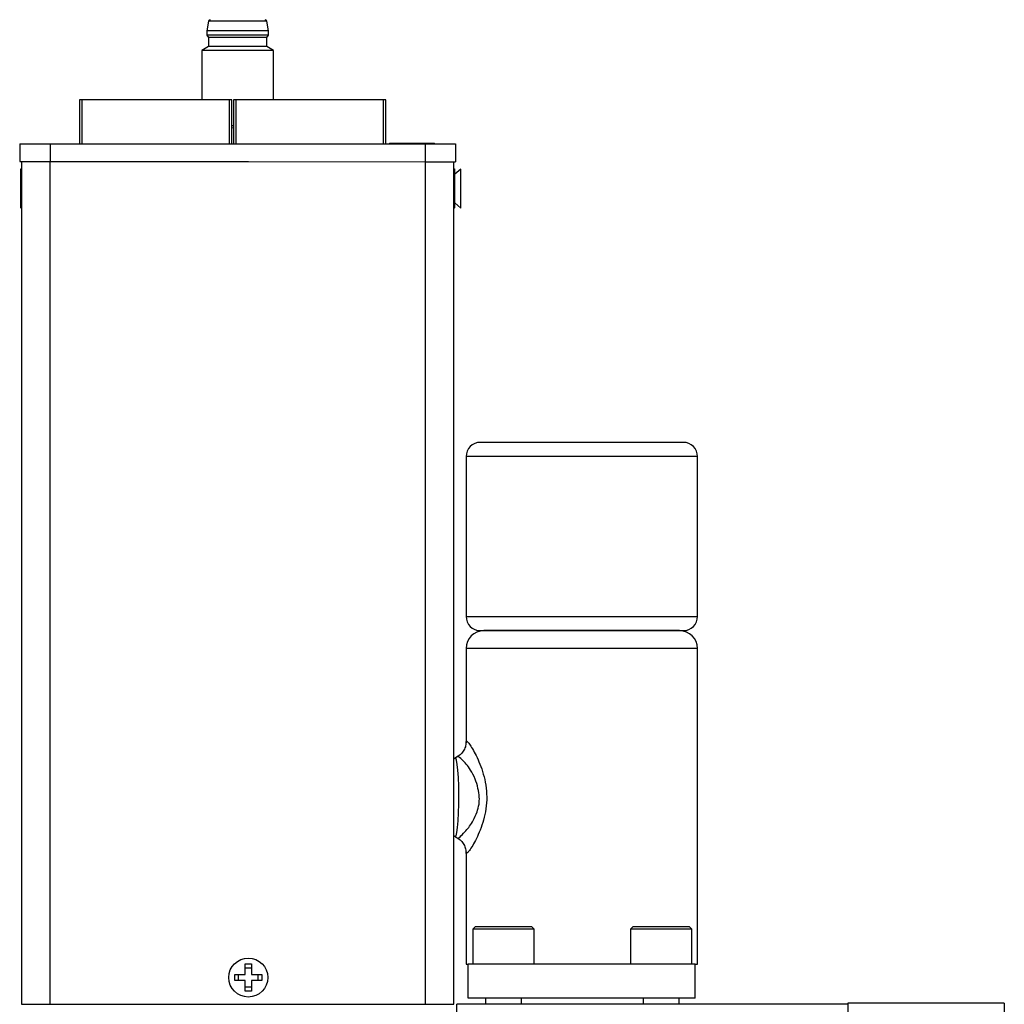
# Model space of a CAD drawing. Header units: inches. Extents: x 5.2 to 32.1, y 1.2 to 20.9.
# Tile 4 of 13: x 15.1 to 19.5, y 8.7 to 13.1. Entities that reach past the tile are written whole.
import ezdxf

# ---------------------------------------------------------------- set-up
doc = ezdxf.new("R2010")
doc.units = ezdxf.units.IN
doc.header["$MEASUREMENT"] = 0

msp = doc.modelspace()

# ---------------------------------------------------------------- linework, layer by layer
at = {"color": 7, "linetype": 'Continuous', "lineweight": 25}
for p, q in [((15.9768, 13.0684), (15.9697, 13.0262)), ((16.2343, 13.0684), (15.9768, 13.0684)), ((16.2414, 13.0261), (16.2343, 13.0684)), ((15.9697, 13.0262), (15.9697, 13.0065)), ((16.2414, 13.0261), (15.9697, 13.0262)), ((16.2414, 13.0065), (16.2414, 13.0261)), ((15.9697, 13.0065), (15.9776, 12.9967)), ((16.1055, 13.0065), (15.9697, 13.0065)), ((15.9776, 12.9967), (15.9776, 12.9573)), ((16.2335, 12.9966), (15.9776, 12.9967)), ((16.2414, 13.0065), (16.1055, 13.0065)), ((16.2335, 12.9966), (16.2414, 13.0065)), ((16.2335, 12.9573), (16.2335, 12.9966)), ((15.9481, 12.9403), (15.948, 12.7221)), ((15.9776, 12.9573), (15.9481, 12.9403)), ((16.263, 12.9402), (15.9481, 12.9403)), ((16.2335, 12.9573), (15.9776, 12.9573)), ((16.263, 12.9402), (16.2335, 12.9573)), ((16.263, 12.7221), (16.263, 12.9402)), ((15.4089, 12.7221), (15.4089, 12.5283)), ((16.0699, 12.7221), (15.4189, 12.7221)), ((16.0799, 12.7221), (16.0699, 12.7221)), ((16.0799, 12.5282), (16.0799, 12.7221)), ((16.0869, 12.7221), (16.0869, 12.5282)), ((16.7479, 12.7221), (16.0969, 12.7221)), ((16.7579, 12.7221), (16.7479, 12.7221)), ((16.7579, 12.528), (16.7579, 12.7221)), ((16.0869, 12.6069), (16.0799, 12.6069)), ((16.0869, 12.5983), (16.0799, 12.5976)), ((15.1448, 12.5284), (15.1448, 12.4497)), ((15.1448, 12.5284), (15.2787, 12.5284)), ((15.2787, 12.5284), (15.2786, 12.4496)), ((15.2787, 12.5284), (16.9322, 12.5279)), ((15.303, 12.5303), (15.303, 12.5284)), ((15.3383, 12.5283), (15.3383, 12.5303)), ((16.4361, 12.5281), (16.4361, 12.53)), ((16.7744, 12.5311), (16.7744, 12.528)), ((16.7744, 12.5311), (16.7744, 12.528)), ((16.7744, 12.5311), (16.7744, 12.528)), ((16.7744, 12.5311), (16.7744, 12.528)), ((16.7744, 12.5311), (16.9724, 12.5311)), ((16.7744, 12.5311), (16.7819, 12.5311)), ((16.7819, 12.5311), (16.9724, 12.5311)), ((16.9322, 12.5279), (16.9322, 12.4492)), ((16.9322, 12.5279), (17.0661, 12.5279)), ((16.9724, 12.5279), (16.9724, 12.5311)), ((16.9724, 12.5279), (16.9724, 12.5311)), ((16.9724, 12.5279), (16.9724, 12.5311)), ((16.9724, 12.5279), (16.9724, 12.5311)), ((17.0661, 12.5279), (17.066, 12.4492)), ((15.1448, 12.4497), (15.2786, 12.4496)), ((15.152, 12.4139), (15.148, 12.4173)), ((15.152, 12.4139), (15.148, 12.4173)), ((15.152, 12.4139), (15.148, 12.4173)), ((15.152, 12.4139), (15.148, 12.4173)), ((15.152, 12.4139), (15.148, 12.4173)), ((15.148, 12.4173), (15.148, 12.2453)), ((15.148, 12.4173), (15.148, 12.2453)), ((15.152, 12.4494), (15.152, 8.7349)), ((15.277, 12.4494), (15.152, 12.4494)), ((15.192, 12.4496), (15.192, 12.4494)), ((15.277, 12.4494), (15.277, 8.7349)), ((16.1527, 12.4494), (15.277, 12.4494)), ((15.2786, 12.4496), (16.9322, 12.4492)), ((16.9322, 12.4492), (17.066, 12.4492)), ((17.058, 8.7349), (17.058, 12.4492)), ((17.062, 12.4173), (17.058, 12.4139)), ((17.062, 12.4173), (17.058, 12.4139)), ((17.062, 12.4173), (17.058, 12.4139)), ((17.062, 12.4173), (17.058, 12.4139)), ((17.062, 12.4173), (17.058, 12.4139)), ((17.062, 12.2453), (17.062, 12.4173)), ((17.062, 12.2453), (17.062, 12.4173)), ((17.0889, 12.417), (17.062, 12.3942)), ((17.0888, 12.245), (17.0889, 12.417)), ((15.148, 12.2453), (15.152, 12.2487)), ((15.148, 12.2453), (15.152, 12.2487)), ((15.148, 12.2453), (15.152, 12.2487)), ((15.148, 12.2453), (15.152, 12.2487)), ((15.148, 12.2453), (15.152, 12.2487)), ((17.058, 12.2487), (17.062, 12.2453)), ((17.058, 12.2487), (17.062, 12.2453)), ((17.058, 12.2487), (17.062, 12.2453)), ((17.058, 12.2487), (17.062, 12.2453)), ((17.058, 12.2487), (17.062, 12.2453)), ((17.062, 12.2679), (17.0888, 12.245)), ((18.0695, 11.2121), (17.622, 11.2121)), ((17.112, 11.1496), (17.112, 10.4446)), ((18.132, 10.4446), (18.132, 11.1496)), ((18.0514, 10.3821), (17.1924, 10.3821)), ((17.112, 10.3033), (17.112, 9.8888)), ((18.132, 8.9121), (18.132, 10.3033)), ((17.0643, 9.8202), (17.058, 9.8155)), ((17.0747, 9.8267), (17.0643, 9.8206)), ((17.0643, 9.4735), (17.0768, 9.4663)), ((17.0643, 9.4735), (17.0651, 9.4733)), ((17.112, 9.4049), (17.112, 8.9121)), ((17.152, 9.0761), (17.142, 9.0661)), ((17.402, 9.0761), (17.152, 9.0761)), ((17.412, 9.0661), (17.402, 9.0761)), ((17.847, 9.0761), (17.837, 9.0661)), ((18.097, 9.0761), (17.847, 9.0761)), ((18.107, 9.0661), (18.097, 9.0761)), ((17.142, 9.0661), (17.142, 8.9121)), ((17.412, 9.0661), (17.142, 9.0661)), ((17.412, 8.9121), (17.412, 9.0661)), ((17.837, 9.0661), (17.837, 8.9121)), ((18.107, 9.0661), (17.837, 9.0661)), ((18.107, 8.9121), (18.107, 9.0661)), ((16.1387, 8.9129), (16.1657, 8.9129)), ((16.1387, 8.8664), (16.1387, 8.9129)), ((16.1387, 8.9129), (16.1657, 8.9129)), ((16.1387, 8.8664), (16.1387, 8.9129)), ((16.1657, 8.9129), (16.1657, 8.8664)), ((16.1657, 8.9129), (16.1657, 8.8664)), ((17.112, 8.9121), (17.1139, 8.9121)), ((17.1139, 8.9121), (17.122, 8.9121)), ((18.122, 8.9121), (17.122, 8.9121)), ((17.122, 8.7621), (17.122, 8.9121)), ((18.122, 8.9121), (18.132, 8.9121)), ((18.122, 8.7621), (18.122, 8.9121)), ((16.0922, 8.8664), (16.1387, 8.8664)), ((16.0922, 8.8394), (16.0922, 8.8664)), ((16.0922, 8.8664), (16.1387, 8.8664)), ((16.0922, 8.8394), (16.0922, 8.8664)), ((16.1096, 8.8394), (16.1096, 8.8664)), ((16.1096, 8.8394), (16.1096, 8.8664)), ((16.1387, 8.8955), (16.1657, 8.8955)), ((16.1387, 8.8955), (16.1657, 8.8955)), ((16.1657, 8.8664), (16.2122, 8.8664)), ((16.1657, 8.8664), (16.2122, 8.8664)), ((16.1948, 8.8664), (16.1948, 8.8394)), ((16.1948, 8.8664), (16.1948, 8.8394)), ((16.2122, 8.8664), (16.2122, 8.8394)), ((16.2122, 8.8664), (16.2122, 8.8394)), ((16.1387, 8.8394), (16.0922, 8.8394)), ((16.1387, 8.8394), (16.0922, 8.8394)), ((16.1387, 8.7929), (16.1387, 8.8394)), ((16.1387, 8.7929), (16.1387, 8.8394)), ((16.2122, 8.8394), (16.1657, 8.8394)), ((16.1657, 8.8394), (16.1657, 8.7929)), ((16.1657, 8.8394), (16.1657, 8.7929)), ((16.2122, 8.8394), (16.1657, 8.8394)), ((16.1657, 8.8103), (16.1387, 8.8103)), ((16.1657, 8.8103), (16.1387, 8.8103)), ((16.1657, 8.7929), (16.1387, 8.7929)), ((16.1657, 8.7929), (16.1387, 8.7929)), ((15.152, 8.7349), (15.277, 8.7349)), ((15.277, 8.7349), (16.933, 8.7349)), ((16.933, 8.7349), (17.058, 8.7349)), ((18.7952, 8.7358), (17.0708, 8.7358)), ((17.0708, 8.436), (17.0708, 8.7358)), ((18.122, 8.7621), (17.122, 8.7621)), ((17.1975, 8.7621), (17.1975, 8.7358)), ((17.3564, 8.7358), (17.3564, 8.7621)), ((17.8925, 8.7621), (17.8925, 8.7358)), ((18.0514, 8.7358), (18.0514, 8.7621)), ((18.7952, 8.7398), (18.7952, 5.7949)), ((19.4842, 8.7398), (18.7952, 8.7398)), ((19.4842, 8.7398), (19.4842, 5.7949))]:
    msp.add_line(p, q, dxfattribs=at)
at = {"color": 8, "linetype": 'Continuous', "lineweight": 25}
for p, q in [((15.4189, 12.7221), (15.4189, 12.5283)), ((16.0699, 12.5282), (16.0699, 12.7221)), ((16.0969, 12.7221), (16.0969, 12.5282)), ((16.7479, 12.528), (16.7479, 12.7221)), ((15.2786, 12.4494), (15.2786, 12.4496)), ((16.933, 8.7349), (16.933, 12.4492)), ((17.622, 11.1496), (17.112, 11.1496)), ((18.132, 11.1496), (17.622, 11.1496)), ((17.112, 10.4446), (18.132, 10.4446)), ((17.1139, 10.3033), (17.112, 10.3033)), ((18.132, 10.3033), (17.1139, 10.3033))]:
    msp.add_line(p, q, dxfattribs=at)
at = {"color": 7, "linetype": 'Continuous', "lineweight": 25, "flags": 128}
for points in [[(15.4189, 12.7221), (15.417, 12.7221), (15.4151, 12.7221), (15.4134, 12.7221), (15.4119, 12.7221), (15.4106, 12.7221), (15.4097, 12.7221), (15.4091, 12.7221), (15.4089, 12.7221)], [(16.0969, 12.7221), (16.095, 12.7221), (16.0931, 12.7221), (16.0914, 12.7221), (16.0899, 12.7221), (16.0886, 12.7221), (16.0877, 12.7221), (16.0871, 12.7221), (16.0869, 12.7221)]]:
    msp.add_lwpolyline(points, dxfattribs=at)
at = {"color": 8, "linetype": 'Continuous', "lineweight": 25, "flags": 128}
msp.add_lwpolyline([(17.0651, 9.4733), (17.0685, 9.478), (17.0719, 9.4918), (17.0748, 9.514), (17.0772, 9.5433), (17.079, 9.5783), (17.08, 9.6169), (17.0802, 9.6572), (17.0796, 9.6969), (17.0782, 9.734), (17.0761, 9.7663), (17.0734, 9.7923), (17.0702, 9.8104), (17.0668, 9.8197), (17.0643, 9.8206)], dxfattribs=at)
at = {"color": 7, "linetype": 'Continuous', "lineweight": 25}
msp.add_circle((16.1522, 8.8529), 0.086, dxfattribs=at)
for centre, radius, start, end in [((15.9846, 13.0676), 0.00787, 89.9851, 173.4653), ((16.2265, 13.0675), 0.00787, 6.5049, 89.9851), ((17.1745, 11.1496), 0.0625, 90, 180), ((18.0695, 11.1496), 0.0625, 0, 90), ((17.1745, 10.4446), 0.0625, 180, 270), ((18.0695, 10.4446), 0.0625, 270, 0), ((17.1907, 10.3033), 0.0787, 90, 180), ((18.0532, 10.3033), 0.0787, 0, 90)]:
    msp.add_arc(centre, radius, start, end, dxfattribs=at)
for points, knots in [([(17.622, 11.2121), (17.5033, 11.2121), (17.3894, 11.2121), (17.2216, 11.2121), (17.1745, 11.2121), (17.1745, 11.2121)], [0, 0, 0, 0, 0.5, 0.5, 1, 1, 1, 1]), ([(17.1745, 10.3821), (17.1745, 10.3821), (17.2216, 10.3821), (17.3894, 10.3821), (17.5033, 10.3821), (17.7406, 10.3821), (17.8545, 10.3821), (18.0223, 10.3821), (18.0695, 10.3821), (18.0695, 10.3821)], [0, 0, 0, 0, 0.25, 0.25, 0.5, 0.5, 0.75, 0.75, 1, 1, 1, 1]), ([(17.1122, 9.8939), (17.1119, 9.8875), (17.1113, 9.8743), (17.1034, 9.8548), (17.0907, 9.8376), (17.079, 9.8297), (17.0733, 9.8258)], [0, 0, 0, 0, 0.243294, 0.49683, 0.752222, 1, 1, 1, 1]), ([(17.0768, 9.4666), (17.0789, 9.4675), (17.0831, 9.4693), (17.0992, 9.4872), (17.1207, 9.5098), (17.1404, 9.5365), (17.1598, 9.5791), (17.1702, 9.6146), (17.1712, 9.6509), (17.1648, 9.6896), (17.152, 9.7313), (17.1263, 9.7789), (17.0965, 9.8136), (17.0754, 9.8291), (17.0761, 9.825), (17.0763, 9.8241)], [0, 0, 0, 0, 0.097828, 0.20067, 0.216524, 0.331922, 0.401953, 0.456126, 0.503335, 0.561613, 0.631143, 0.711142, 0.854658, 0.966171, 1, 1, 1, 1]), ([(17.058, 9.4785), (17.0588, 9.4776), (17.061, 9.4752), (17.0645, 9.4738), (17.0666, 9.4729)], [0, 0, 0, 0, 0.371826, 1, 1, 1, 1]), ([(17.0732, 9.4684), (17.079, 9.4645), (17.0907, 9.4566), (17.1034, 9.4394), (17.1112, 9.4199), (17.1117, 9.4068), (17.112, 9.4004)], [0, 0, 0, 0, 0.246105, 0.500549, 0.754506, 1, 1, 1, 1])]:
    msp.add_open_spline(points, degree=3, knots=knots, dxfattribs=at)
at = {"color": 8, "linetype": 'Continuous', "lineweight": 25}
msp.add_open_spline([(17.1126, 9.8888), (17.1126, 9.8908), (17.1124, 9.8962), (17.1182, 9.8931), (17.1326, 9.8748), (17.1605, 9.827), (17.1888, 9.7557), (17.202, 9.6886), (17.2042, 9.6353), (17.1984, 9.5831), (17.1821, 9.5187), (17.1584, 9.465), (17.137, 9.4271), (17.1234, 9.4075), (17.1152, 9.3997), (17.1108, 9.3974), (17.1124, 9.404), (17.1126, 9.4049)], degree=3, knots=[0, 0, 0, 0, 0.036041, 0.095463, 0.15483, 0.273831, 0.393136, 0.453742, 0.512611, 0.572315, 0.632016, 0.751757, 0.812208, 0.871525, 0.931308, 0.990763, 1, 1, 1, 1], dxfattribs=at)

doc.saveas('drawing.dxf')
